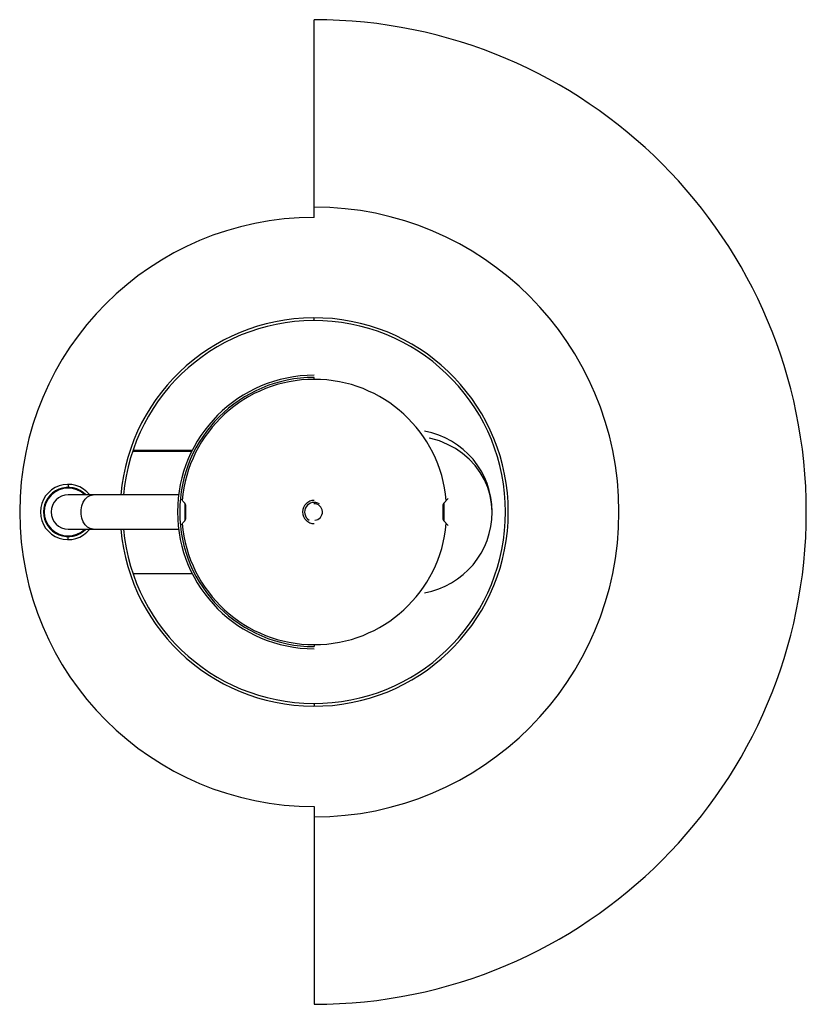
# Paper-space layout '_Superior' of a CAD drawing. Header units: millimetres. Extents: x -146 to 141, y -280 to 80.
import ezdxf

# ---------------------------------------------------------------- set-up
doc = ezdxf.new("R2010")
doc.units = ezdxf.units.MM

psp = doc.layouts.new('_Superior')

# ---------------------------------------------------------------- linework, layer by layer
at = {"color": 7, "linetype": 'Continuous', "lineweight": 25}
for p, q in [((-38.55, 7.7), (-38.55, 80)), ((-38.55, -30), (-38.55, -29)), ((-38.53, -51.5), (-38.53, -50.8)), ((-83.18, -77.5), (-104.84, -77.5)), ((-128.53, -89.9), (-128.53, -91.1)), ((-88.14, -93.75), (-128.53, -93.75)), ((-85.91, -96.79), (-87.48, -95.07)), ((-85.91, -96.79), (-85.91, -103.21)), ((8.85, -96.79), (10.42, -95.07)), ((8.85, -96.79), (8.85, -103.21)), ((-85.55, -97.5), (-85.55, -102.5)), ((8.49, -97.5), (8.49, -102.5)), ((-85.91, -103.21), (-87.48, -104.93)), ((8.85, -103.21), (10.42, -104.93)), ((-128.53, -106.25), (-88.14, -106.25)), ((-128.53, -110.1), (-128.53, -108.9)), ((-104.84, -122.5), (-83.18, -122.5)), ((-38.53, -148.5), (-38.53, -149.2)), ((-38.55, -170), (-38.55, -171)), ((-38.55, -207.7), (-38.55, -280))]:
    psp.add_line(p, q, dxfattribs=at)
at = {"color": 8, "linetype": 'Continuous', "lineweight": 25}
psp.add_line((-83.36, -77.87), (-104.96, -77.87), dxfattribs=at)
at = {"color": 8, "linetype": 'Continuous', "lineweight": 25, "flags": 128}
for points in [[(26.55, -100), (26.37, -96.96), (25.83, -93.95), (24.94, -91.02), (23.71, -88.19), (22.15, -85.51), (20.29, -83), (18.14, -80.7), (15.74, -78.62), (13.1, -76.8), (10.26, -75.26), (7.26, -74.02), (4.14, -73.09), (3.52, -72.95)], [(-119.38, -106.25), (-120.43, -106.07), (-121.43, -105.53), (-122.31, -104.68), (-123.01, -103.55), (-123.51, -102.22), (-123.76, -100.75), (-123.76, -99.25), (-123.51, -97.78), (-123.01, -96.45), (-122.31, -95.32), (-121.43, -94.47), (-120.43, -93.93), (-119.38, -93.75)]]:
    psp.add_lwpolyline(points, dxfattribs=at)
at = {"color": 7, "linetype": 'Continuous', "lineweight": 25}
for centre, radius, start, end in [((-38.55, -100), 180, 270, 90), ((-38.55, -100), 111.47, 270, 90), ((-38.55, -100), 107.7, 90, 270), ((-38.55, -100), 71, 185.0501, 174.9499), ((-38.55, -100), 70, 185.1224, 174.8776), ((-38.53, -100), 50, 90, 270), ((-38.53, -100), 49.2, 90, 270), ((-3.45, -100), 30, 280.1202, 79.8798), ((-128.53, -100), 10.1, 38.2498, 321.7502), ((-128.53, -100), 9, 43.983, 316.017), ((-128.53, -100), 8.9, 44.6076, 315.3924), ((-128.53, -100), 8.75, 45.5847, 314.4153), ((-128.53, -100), 6.25, 90, 270), ((-86.83, -97.71), 1.3, 9.1874, 45.0893), ((-38.53, -100), 4.25, 90, 270), ((-38.53, -100), 3.5, 57.0539, 237.0539), ((-38.53, -100), 3, 273.4322, 93.4322), ((9.77, -97.71), 1.3, 134.9107, 170.8126), ((-86.83, -102.29), 1.3, 314.9107, 350.8126), ((9.77, -102.29), 1.3, 189.1874, 225.0893)]:
    psp.add_arc(centre, radius, start, end, dxfattribs=at)
at = {"color": 8, "linetype": 'Continuous', "lineweight": 25}
for start, end in [(5.0096, 174.9904), (185.0096, 354.9904)]:
    psp.add_arc((-38.53, -100), 48.5, start, end, dxfattribs=at)

doc.saveas('drawing.dxf')
